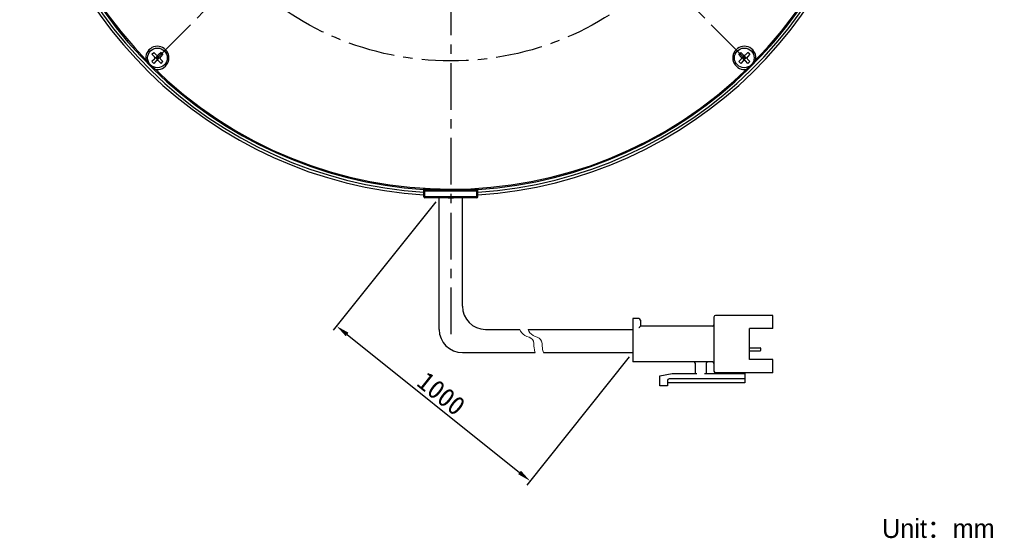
# Model space of a CAD drawing. Header units: millimetres. Extents: x 51 to 248, y -4 to 283.
# Tile 1 of 3: x 65 to 248, y -4 to 92. Entities that reach past the tile are written whole.
import ezdxf

# ---------------------------------------------------------------- set-up
doc = ezdxf.new("R2010")
doc.units = ezdxf.units.MM
doc.header["$LTSCALE"] = 23.1
doc.header["$PDMODE"] = 3
doc.header["$PDSIZE"] = 8
doc.linetypes.add('CENTER', pattern=[0.6, 0.375, -0.075, 0.075, -0.075])
doc.layers.get('0').update_dxf_attribs({"linetype": 'CONTINUOUS'})
doc.layers.get('Defpoints').update_dxf_attribs({"linetype": 'CONTINUOUS', "lineweight": 18})
for name, color, linetype in [('00_COMPONENTS', 7, 'CONTINUOUS'), ('03_ALL_AXES', 7, 'CONTINUOUS'), ('50_ALL_DETAILS', 7, 'CONTINUOUS')]:
    doc.layers.add(name, color=color, linetype=linetype)
for name, color, linetype, lineweight in [('标注', 3, 'CONTINUOUS', 25), ('粗实线', 7, 'CONTINUOUS', 30), ('细实线', 7, 'CONTINUOUS', 15)]:
    doc.layers.add(name, color=color, linetype=linetype, lineweight=lineweight)
doc.styles.get("Standard").update_dxf_attribs({"font": 'simfang.ttf'})
doc.dimstyles.new('CST Standard', dxfattribs={"dimtxt": 3.5, "dimasz": 2.5, "dimexe": 1, "dimexo": 1, "dimgap": 0.6, "dimtad": 1, "dimtoh": 1, "dimdsep": 46, "dimtxsty": 'STANDARD', "dimcen": -2.5, "dimdle": 5, "dimadec": 1, "dimazin": 2, "dimtfac": 1, "dimtofl": 0, "dimtmove": 0, "dimatfit": 0, "dimfxl": 1, "dimtolj": 1, "dimarcsym": 0})

# ---------------------------------------------------------------- blocks, each defined once
blk = doc.blocks.new('*D8')
at = {"layer": 'Defpoints', "color": 0}
for p in [(143.13, 58.71), (179.02, 29.99), (159.99, 6.19)]:
    blk.add_point(p, dxfattribs=at)
at = {"layer": '标注', "color": 0, "linetype": 'Continuous', "lineweight": -2, "ltscale": 3}
for p, q in [((142.5, 57.93), (123.47, 34.13)), ((178.4, 29.21), (159.36, 5.41))]:
    blk.add_line(p, q, dxfattribs=at)
at = {"layer": '标注', "color": 9, "linetype": 'Continuous', "lineweight": -2, "ltscale": 3}
blk.add_line((126.04, 33.35), (158.04, 7.76), dxfattribs=at)
at = {"layer": '标注', "color": 9}
for points in [[(126.3, 33.68), (125.78, 33.03), (124.09, 34.91)], [(157.78, 7.43), (158.3, 8.08), (159.99, 6.19)]]:
    blk.add_solid(points, dxfattribs=at)
at = {"layer": '标注', "color": 7, "insert": (143.52, 22.4), "char_height": 3.5, "attachment_point": 5, "rotation": 321.3402}
blk.add_mtext('\\A1;1000{}{{\\H0.7x;}{}}', dxfattribs=at)

msp = doc.modelspace()

# ---------------------------------------------------------------- linework, layer by layer
msp.add_line((144.8105, 58.7067), (145.7666, 58.7067))
at = {"layer": '00_COMPONENTS', "color": 7}
for p, q in [((89.816, 85.3312), (90.1696, 85.6847)), ((90.2756, 84.8716), (89.816, 85.3312)), ((90.2756, 84.4473), (89.816, 83.9877)), ((90.6292, 85.2251), (90.1696, 85.6847)), ((90.6292, 84.0937), (90.1696, 83.6341)), ((90.3635, 84.6594), (91.3191, 84.6594)), ((90.4878, 84.6594), (90.8413, 85.013)), ((90.8413, 84.3059), (90.4878, 84.6594)), ((91.0181, 84.4827), (90.6645, 84.8362)), ((91.0181, 84.8362), (90.6645, 84.4827)), ((90.8413, 84.1816), (90.8413, 85.1372)), ((91.1949, 84.6594), (90.8413, 85.013)), ((90.8413, 84.3059), (91.1949, 84.6594)), ((91.5131, 85.6847), (91.0535, 85.2251)), ((91.5131, 83.6341), (91.0535, 84.0937)), ((91.8666, 85.3312), (91.407, 84.8716)), ((91.8666, 83.9877), (91.407, 84.4473)), ((91.8666, 85.3312), (91.5131, 85.6847)), ((198.7105, 85.3312), (199.064, 85.6847)), ((199.1701, 84.8716), (198.7105, 85.3312)), ((199.1701, 84.4473), (198.7105, 83.9877)), ((199.5236, 85.2251), (199.064, 85.6847)), ((199.5236, 84.0937), (199.064, 83.6341)), ((199.258, 84.6594), (200.2136, 84.6594)), ((199.3822, 84.6594), (199.7358, 85.013)), ((199.7358, 84.3059), (199.3822, 84.6594)), ((199.9125, 84.4827), (199.559, 84.8362)), ((199.9125, 84.8362), (199.559, 84.4827)), ((199.7358, 84.1816), (199.7358, 85.1372)), ((200.0893, 84.6594), (199.7358, 85.013)), ((199.7358, 84.3059), (200.0893, 84.6594)), ((200.4075, 85.6847), (199.9479, 85.2251)), ((200.4075, 83.6341), (199.9479, 84.0937)), ((200.7611, 85.3312), (200.3015, 84.8716)), ((200.7611, 83.9877), (200.3015, 84.4473)), ((200.7611, 85.3312), (200.4075, 85.6847)), ((90.1696, 83.6341), (89.816, 83.9877)), ((91.5131, 83.6341), (91.8666, 83.9877)), ((199.064, 83.6341), (198.7105, 83.9877)), ((200.4075, 83.6341), (200.7611, 83.9877)), ((140.2885, 58.9067), (140.2885, 60.4839)), ((150.2885, 58.9067), (150.2885, 60.4839)), ((150.0885, 60.2067), (140.4885, 60.2067)), ((150.0885, 58.7067), (140.4885, 58.7067))]:
    msp.add_line(p, q, dxfattribs=at)
at = {"layer": '00_COMPONENTS', "color": 4}
for p, q in [((140.4885, 58.7067), (140.4885, 60.4711)), ((150.0885, 58.7067), (150.0885, 60.4711)), ((140.2885, 60.0067), (150.2885, 60.0067)), ((150.2885, 58.9067), (140.2885, 58.9067))]:
    msp.add_line(p, q, dxfattribs=at)
at = {"layer": '00_COMPONENTS', "color": 7}
for centre in [(90.8413, 84.6594), (199.7358, 84.6594)]:
    msp.add_circle(centre, 1.825, dxfattribs=at)
for centre, radius, start, end in [((145.2891, 139.1113), 80.0007, 103.15107, 266.416501), ((145.2891, 139.1113), 79.5, 103.235307, 266.39372), ((145.2885, 139.1067), 79, 103.604599, 266.371259), ((145.2891, 139.1113), 79.9999, 273.582726, 76.849684), ((145.2891, 139.1113), 79.5, 273.605499, 76.765452), ((145.2885, 139.1067), 79, 273.628741, 76.395401), ((145.2885, 139.1067), 78.8, 135.277724, 224.822224), ((145.2885, 139.1067), 78.8, 315.277735, 44.822224), ((90.8413, 84.6594), 2.15, 258.588342, 191.411658), ((199.7358, 84.6594), 2.15, 348.588342, 281.411658), ((90.0635, 84.6594), 0.3, 315, 45), ((90.8413, 85.4372), 0.3, 225, 315), ((90.8413, 83.8816), 0.3, 45, 135), ((91.6191, 84.6594), 0.3, 135, 225), ((198.958, 84.6594), 0.3, 315, 45), ((199.7358, 85.4372), 0.3, 225, 315), ((199.7358, 83.8816), 0.3, 45, 135), ((200.5136, 84.6594), 0.3, 135, 225), ((145.2885, 139.1067), 78.8, 225.177776, 314.722271), ((140.4885, 58.9067), 0.2, 180, 270), ((140.4885, 60.0067), 0.2, 90, 165), ((150.0885, 60.0067), 0.2, 0, 90), ((150.0885, 58.9067), 0.2, 270, 360)]:
    msp.add_arc(centre, radius, start, end, dxfattribs=at)
at = {"layer": '03_ALL_AXES', "color": 1, "linetype": 'CENTER'}
msp.add_line((145.2885, 139.1067), (145.2885, 32.8839), dxfattribs=at)
at = {"layer": '50_ALL_DETAILS', "color": 1, "linetype": 'CENTER'}
for p, q in [((199.7358, 84.6594), (90.8413, 193.5539)), ((90.8413, 84.6594), (199.7358, 193.5539))]:
    msp.add_line(p, q, dxfattribs=at)
msp.add_circle((145.2886, 139.1066), 55.0142, dxfattribs=at)
at = {"layer": '粗实线', "ltscale": 3}
for p, q in [((143.1253, 34.2952), (143.1253, 58.7067)), ((147.4332, 38.6031), (147.4332, 58.7067)), ((151.7411, 34.2952), (158.088, 34.2952)), ((159.6124, 34.2952), (179.0245, 34.2952)), ((147.4332, 29.9873), (160.937, 29.9873)), ((162.4614, 29.9873), (179.0245, 29.9873))]:
    msp.add_line(p, q, dxfattribs=at)
at = {"layer": '粗实线'}
for p, q in [((194.1021, 36.5928), (194.1021, 26.541)), ((205.0155, 36.8799), (194.3893, 36.8799)), ((205.0155, 34.4388), (205.0155, 36.8799)), ((179.0245, 36.3056), (179.0245, 28.2641)), ((180.1732, 36.3056), (179.0245, 36.3056)), ((180.4604, 36.0184), (180.4604, 34.8696)), ((193.8149, 34.8696), (180.4604, 34.8696)), ((205.0155, 34.4388), (200.7076, 34.4388)), ((200.7076, 28.6949), (200.7076, 34.4388)), ((200.7076, 30.8498), (202.6892, 30.8498)), ((200.7076, 30.3463), (202.6892, 30.3463)), ((202.8328, 30.4899), (202.8328, 30.7062)), ((193.8149, 28.2641), (179.0245, 28.2641)), ((190.6558, 26.1102), (190.6558, 27.977)), ((192.6661, 27.977), (192.6661, 26.1102)), ((205.0155, 28.6949), (200.7076, 28.6949)), ((205.0155, 26.2538), (205.0155, 28.6949)), ((184.0503, 25.6794), (186.3479, 26.1102)), ((184.0503, 23.8126), (184.0503, 25.6794)), ((186.3479, 26.1102), (190.943, 26.1102)), ((192.3789, 26.1102), (199.846, 26.1102)), ((205.0155, 26.2538), (194.3893, 26.2538)), ((198.1228, 26.1102), (198.1228, 26.2538)), ((199.846, 26.2538), (199.846, 24.387)), ((185.4863, 23.8126), (184.0503, 23.8126)), ((185.4863, 24.8178), (185.4863, 23.8126)), ((199.846, 24.387), (185.4863, 24.387)), ((199.846, 25.105), (185.7735, 25.105))]:
    msp.add_line(p, q, dxfattribs=at)
at = {"layer": '粗实线', "ltscale": 3}
for centre in [(151.7411, 38.6031), (147.4332, 34.2952)]:
    msp.add_arc(centre, 4.3079, 180, 270, dxfattribs=at)
at = {"layer": '粗实线'}
for centre, radius, start, end in [((194.3893, 36.5928), 0.2872, 90, 180), ((180.1732, 36.0184), 0.2872, 0, 90), ((193.8149, 35.1568), 0.2872, 270, 0), ((202.6892, 30.7062), 0.1436, 0, 90), ((202.6892, 30.4899), 0.1436, 270, 0), ((190.3686, 27.977), 0.2872, 0, 90), ((192.9533, 27.977), 0.2872, 90, 180), ((193.8149, 27.977), 0.2872, 0, 90), ((194.3893, 26.541), 0.2872, 180, 270), ((185.7735, 24.8178), 0.2872, 90, 180)]:
    msp.add_arc(centre, radius, start, end, dxfattribs=at)
msp.add_open_spline([(180.4604, 34.8696), (180.4566, 34.8658), (180.4432, 34.8524), (180.4163, 34.8255), (180.3774, 34.7866), (180.3309, 34.7401), (180.2799, 34.689), (180.2268, 34.636), (180.191, 34.6002), (180.1732, 34.5824)], degree=3, knots=[0, 0, 0, 0, 132.44496021, 469.29186831, 937.59263349, 1489.92739949, 2093.19286428, 2719.61557646, 3341.62114333, 3341.62114333, 3341.62114333, 3341.62114333], dxfattribs=at)
at = {"layer": '细实线', "ltscale": 3}
for points, knots in [([(158.088, 34.2952), (158.2608, 33.818), (158.8445, 33.0538), (160.7957, 32.6676), (160.6546, 31.0711), (160.8507, 30.2453), (160.937, 29.9873)], [0, 0, 0, 0, 610.83119015, 1204.5829362, 1830.46368675, 2133.90260583, 2133.90260583, 2133.90260583, 2133.90260583]), ([(159.6124, 34.2952), (159.7852, 33.818), (160.3689, 33.0538), (162.3201, 32.6676), (162.1791, 31.0711), (162.3752, 30.2453), (162.4614, 29.9873)], [0, 0, 0, 0, 609.2601643, 1201.48481194, 1825.75582997, 2128.41432004, 2128.41432004, 2128.41432004, 2128.41432004])]:
    msp.add_open_spline(points, degree=3, knots=knots, dxfattribs=at)

# ---------------------------------------------------------------- texts
at = {"insert": (225.2997, -0.8927), "char_height": 3.5, "width": 66.074441, "attachment_point": 1}
msp.add_mtext('{\\fFZLanTingHei-R-GBK|b0|i0|c134|p2;Unit：mm}', dxfattribs=at)

# ---------------------------------------------------------------- dimensions: what is measured, and where the dimension line sits
at = {"layer": '标注', "color": 9, "ltscale": 3}
dim = msp.add_linear_dim(base=(159.9896, 6.1938), p1=(143.1253, 58.7067), p2=(179.0245, 29.9873), angle=321.340192, text='1000{}{{\\H0.7x;}{}}', dimstyle='CST Standard', override={"dimlfac": 2, "dimclrd": 9, "dimclrt": 7}, dxfattribs=at)
dim.commit()
dim.dimension.update_dxf_attribs({"geometry": '*D8', "text_midpoint": (143.5206, 22.4041)})

doc.saveas('drawing.dxf')
